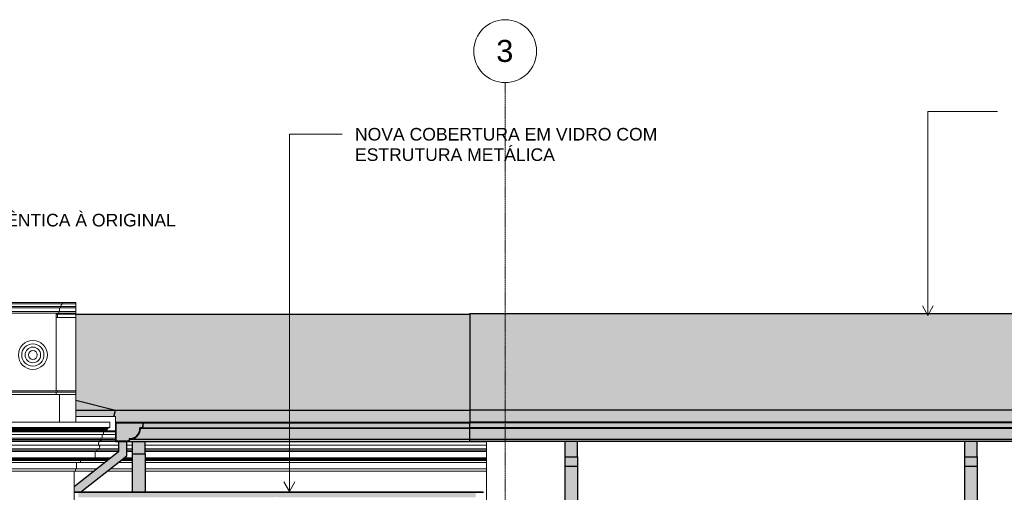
# Model space of a CAD drawing. Header units: millimetres. Extents: x -5998 to 66929, y -2295 to 9220.
# Tile 17 of 29: x 6338 to 14173, y 4772 to 8528. Entities that reach past the tile are written whole.
import ezdxf

# ---------------------------------------------------------------- set-up
doc = ezdxf.new("R2010")
doc.units = ezdxf.units.MM
doc.linetypes.add('_Traço - ponto', pattern=[16, 12, -2, 0, -2])
for name, color, linetype, lineweight in [('A-GENM', 13, 'Continuous', 18), ('A-GLAZ-CWMG', 51, 'Continuous', 25), ('A-ROOF', 132, 'Continuous', 25), ('A-ROOF-OTLN', 132, 'Continuous', 18), ('A-ROOF-PATT', 132, 'Continuous', 25), ('A-WALL', 113, 'Continuous', 18), ('G-ANNO-TEXT', 231, 'Continuous', 9), ('S-GRID', 1, 'Continuous', 9), ('S-GRID-IDEN', 1, 'Continuous', 9)]:
    doc.layers.add(name, color=color, linetype=linetype, lineweight=lineweight)
doc.styles.add('Arial_2', font='arial.ttf', dxfattribs={"height": 175})
doc.styles.add('Arial_3', font='arial.ttf', dxfattribs={"height": 100})

# ---------------------------------------------------------------- blocks, each defined once
blk = doc.blocks.new('Generic Models 19 - Generic Models 19-3087287-ELEVAÇÃO 3 - MANTER _ CONSTRUIR')
at = {"layer": 'A-GENM'}
for p, q in [((6207, 6279.4), (6678.6, 6279.4)), ((6678.6, 6269.4), (6207, 6269.4)), ((6678.6, 6279.4), (6785.9, 6279.4)), ((6678.6, 6269.4), (6678.6, 6279.4)), ((6785.9, 6269.4), (6678.6, 6269.4)), ((6785.9, 6279.4), (6785.9, 6269.4)), ((6785.9, 6269.4), (6785.9, 6249.4)), ((6668.6, 6249.4), (6217, 6249.4)), ((6663.6, 6239.4), (6222, 6239.4)), ((6653.6, 6210), (6232, 6210)), ((6648.6, 6196.5), (6237, 6196.5)), ((6643.6, 6186.9), (6643.6, 6196.5)), ((6648.6, 6196.5), (6648.6, 6210)), ((6785.9, 6196.5), (6648.6, 6196.5)), ((6653.6, 6210), (6653.6, 6239.4)), ((6785.9, 6210), (6653.6, 6210)), ((6663.6, 6239.4), (6663.6, 6249.4)), ((6785.9, 6239.4), (6663.6, 6239.4)), ((6785.9, 6249.4), (6668.6, 6249.4)), ((6785.9, 6249.4), (6785.9, 6239.4)), ((6785.9, 6239.4), (6785.9, 6210)), ((6785.9, 6210), (6785.9, 6196.5)), ((6785.9, 6196.5), (6785.9, 6186.9)), ((6628.6, 5579.1), (6628.6, 6186.9)), ((6643.6, 6186.9), (6628.6, 6186.9)), ((6638.6, 6160.6), (6628.6, 6160.6)), ((6638.6, 6160.6), (6638.6, 6186.9)), ((6785.9, 6160.6), (6638.6, 6160.6)), ((6785.9, 6186.9), (6643.6, 6186.9)), ((6785.9, 6186.9), (6785.9, 6160.6)), ((6638.6, 5579.1), (6247, 5579.1)), ((6247, 5569.1), (6638.6, 5569.1)), ((6628.6, 5549.1), (6628.6, 5569.1)), ((6638.6, 5569.1), (6638.6, 5579.1)), ((6786, 5579.1), (6638.6, 5579.1)), ((6638.6, 5569.1), (6786, 5569.1)), ((6786, 5579.1), (6786, 5569.1)), ((6653.6, 5549.1), (6232, 5549.1)), ((6653.6, 5329.1), (6653.6, 5549.1)), ((6786, 5549.1), (6653.6, 5549.1)), ((6786, 5549.1), (6786, 5329.1)), ((6232, 5329.1), (6653.6, 5329.1)), ((6628.6, 5328.7), (6628.6, 5329.1)), ((6653.6, 5329.1), (6786, 5329.1))]:
    blk.add_line(p, q, dxfattribs=at)
for radius, start, end in [(115.2, 90, 270), (115.2, 270, 90), (88.6, 90, 270), (62.1, 90, 270), (35.6, 90, 270), (88.6, 270, 90), (62.1, 270, 90), (35.6, 270, 90)]:
    blk.add_arc((6442.8, 5863.5), radius, start, end, dxfattribs=at)
blk.add_open_spline([(6668.6, 6249.4), (6667.8, 6251.8), (6667.4, 6255.9), (6668.7, 6260.3), (6669.8, 6262.7), (6671.2, 6264.9), (6673.5, 6267.3), (6675.7, 6268.8), (6676.9, 6269.4)], degree=3, knots=[0, 0, 0, 0, 0.333333, 0.5, 0.583333, 0.666667, 0.833333, 1, 1, 1, 1], dxfattribs=at)
blk = doc.blocks.new('Rectangular Mullion - 6x12 cm metal-3947380-ELEVAÇÃO 3 - MANTER _ CONSTRUIR')
at = {"layer": 'A-GLAZ-CWMG'}
for points in [[(7242.1, 4770.7), (8385.8, 4770.7), (8385.8, 4773.1), (6771.1, 4773.1), (6771.1, 4770.7), (6941.2, 4770.7)], [(8375.8, 4730.8), (8375.8, 4735.8), (8385.8, 4735.8), (8385.8, 4770.7), (6805.8, 4770.7), (6805.8, 4730.8), (8144.9, 4730.8)]]:
    blk.add_hatch(color=9, dxfattribs=at).paths.add_polyline_path(points, flags=0)
at = {"layer": 'A-GLAZ-CWMG', "color": 5}
for p, q in [((8385.8, 4773.1), (6771.1, 4773.1)), ((8385.8, 4770.7), (6771.1, 4770.7))]:
    blk.add_line(p, q, dxfattribs=at)
blk = doc.blocks.new('Rectangular Mullion - 6x12 cm metal-3947385-ELEVAÇÃO 3 - MANTER _ CONSTRUIR')
at = {"layer": 'A-GLAZ-CWMG'}
for points in [[(9047.6, 4770.7), (10025.8, 4770.7), (10025.8, 4773.1), (8385.8, 4773.1), (8385.8, 4770.7), (8445.8, 4770.7)], [(9965.8, 4730.8), (9965.8, 4770.7), (8385.8, 4770.7), (8385.8, 4735.8), (8395.8, 4735.8), (8395.8, 4730.8), (9950.4, 4730.8)]]:
    blk.add_hatch(color=9, dxfattribs=at).paths.add_polyline_path(points, flags=0)
at = {"layer": 'A-GLAZ-CWMG', "color": 5}
for p, q in [((10025.8, 4773.1), (8385.8, 4773.1)), ((10025.8, 4770.7), (8385.8, 4770.7)), ((10025.8, 4773.1), (10025.8, 4770.7))]:
    blk.add_line(p, q, dxfattribs=at)
blk = doc.blocks.new('Generic Models 1 - Generic Models 24-4258923-ELEVAÇÃO 3 - MANTER _ CONSTRUIR')
at = {"layer": 'A-GENM', "lineweight": 25}
h = blk.add_hatch(color=9, dxfattribs=at)
h.paths.add_polyline_path([(6776.1, 1030), (6776.1, 1250), (6771.1, 1250), (6771.1, 1030)], flags=0)
h.paths.add_polyline_path([(6771.1, 1280), (6776.1, 1280), (6776.1, 1450), (6771.1, 1450), (6771.1, 1280)], flags=0)
h.paths.add_polyline_path([(6771.3, 1480), (6776.1, 1480), (6776.1, 1650), (6771.1, 1650), (6771.2, 1480)], flags=0)
h.paths.add_polyline_path([(6771.2, 1680), (6776.1, 1680), (6776.1, 1880), (6771.1, 1880), (6771.2, 1680)], flags=0)
h.paths.add_polyline_path([(6771.4, 1930), (6811.1, 1930), (6811.1, 4312.1), (6771.1, 4312.1), (6771.4, 1930)], flags=0)
h.paths.add_polyline_path([(6771.1, 4773.1), (6836.1, 4773.1), (6836.1, 4783), (7189.6, 5061.9), (7189.6, 5173.7), (7124.6, 5173.7), (7124.6, 5093.4), (6771.1, 4814.5)], flags=0)
for points in [[(7317.3, 5078.4), (7336.2, 5078.4), (7336.2, 5173.7), (7236.2, 5173.7), (7236.2, 5078.4), (7242.1, 5078.4)], [(10777.4, 5054.9), (10777.4, 5175.1), (10677.4, 5175.1), (10677.4, 5054.9), (10702.7, 5054.9)], [(13957.4, 5054.9), (13957.4, 5175.1), (13857.4, 5175.1), (13857.4, 5054.9), (13862.4, 5054.9)], [(7336.2, 4773.8), (7336.2, 5078.4), (7236.2, 5078.4), (7236.2, 4773.8), (7242.1, 4773.8)], [(10677.4, 4980.4), (10777.4, 4980.4), (10777.4, 5054.9), (10677.4, 5054.9), (10677.4, 5029)], [(13862.4, 4980.4), (13957.4, 4980.4), (13957.4, 5054.9), (13857.4, 5054.9), (13857.4, 4980.4)], [(10677.4, 1341.9), (10777.4, 1341.9), (10777.4, 4980.4), (10677.4, 4980.4), (10677.4, 2244.6)], [(13857.4, 1341.9), (13957.4, 1341.9), (13957.4, 4980.4), (13857.4, 4980.4), (13857.4, 3331.2)]]:
    blk.add_hatch(color=9, dxfattribs=at).paths.add_polyline_path(points, flags=0)
h = blk.add_hatch(color=9, dxfattribs=at)
h.paths.add_polyline_path([(7336.2, 1030), (7336.2, 1250), (7236.2, 1250), (7236.2, 1030), (7242.1, 1030)], flags=0)
h.paths.add_polyline_path([(7317.3, 1280), (7336.2, 1280), (7336.2, 1450), (7236.2, 1450), (7236.2, 1280), (7242.1, 1280)], flags=0)
h.paths.add_polyline_path([(7236.2, 1480), (7336.2, 1480), (7336.2, 1650), (7236.2, 1650), (7236.2, 1497.5)], flags=0)
h.paths.add_polyline_path([(7236.2, 1680), (7336.2, 1680), (7336.2, 1880), (7236.2, 1880), (7236.2, 1701.2)], flags=0)
h.paths.add_polyline_path([(7336.2, 1930), (7336.2, 4312.1), (7236.2, 4312.1), (7236.2, 1930), (7317.3, 1930)], flags=0)
h.paths.add_polyline_path([(7242.1, 4773.1), (7336.2, 4773.1), (7336.2, 4773.8), (7236.2, 4773.8), (7236.2, 4773.1)], flags=0)
at = {"layer": 'A-GENM', "color": 5, "lineweight": 25}
for p, q in [((7124.6, 5173.7), (7124.6, 5093.4)), ((7189.6, 5061.9), (7189.6, 5173.7)), ((7236.2, 5078.4), (7236.2, 5173.7)), ((7336.2, 5078.4), (7336.2, 5173.7)), ((10677.4, 5054.9), (10677.4, 5175.1)), ((10777.4, 5054.9), (10777.4, 5175.1)), ((13857.4, 5054.9), (13857.4, 5175.1)), ((13957.4, 5054.9), (13957.4, 5175.1)), ((7124.6, 5093.4), (6771.1, 4814.5)), ((6836.1, 4783), (7189.6, 5061.9)), ((7236.2, 5078.4), (7336.2, 5078.4)), ((7236.2, 4773.8), (7236.2, 5078.4)), ((7336.2, 5078.4), (7336.2, 4773.8)), ((10677.4, 5054.9), (10777.4, 5054.9)), ((10677.4, 4980.4), (10677.4, 5054.9)), ((10777.4, 5054.9), (10777.4, 4980.4)), ((13857.4, 5054.9), (13957.4, 5054.9)), ((13857.4, 4980.4), (13857.4, 5054.9)), ((13957.4, 5054.9), (13957.4, 4980.4)), ((10677.4, 4980.4), (10777.4, 4980.4)), ((10677.4, 1341.9), (10677.4, 4980.4)), ((10777.4, 4980.4), (10777.4, 1341.9)), ((13857.4, 4980.4), (13957.4, 4980.4)), ((13857.4, 1341.9), (13857.4, 4980.4)), ((13957.4, 4980.4), (13957.4, 1341.9)), ((6836.1, 4773.1), (6836.1, 4783)), ((7236.2, 4773.8), (7336.2, 4773.8)), ((7236.2, 4773.1), (7236.2, 4773.8)), ((7336.2, 4773.8), (7336.2, 4773.1))]:
    blk.add_line(p, q, dxfattribs=at)
blk = doc.blocks.new('ORNAMENTO SUPERIOR - ORNAMENTO SUPERIOR-4323885-ELEVAÇÃO 3 - MANTER _ CONSTRUIR')
at = {"layer": 'A-GENM'}
for p, q in [((-3632.7, 5328.7), (7054.9, 5328.7)), ((7054.9, 5328.7), (7054.9, 5287.4)), ((7100.1, 5328.7), (10051.1, 5328.7)), ((7054.9, 5287.4), (-3632.7, 5287.4)), ((7044.9, 5282.4), (-3622.7, 5282.4)), ((7039.9, 5277.4), (-3617.7, 5277.4)), ((7034.9, 5267.4), (-3612.7, 5267.4)), ((7019.9, 5262.4), (-3597.7, 5262.4)), ((7014.9, 5257.4), (-3592.7, 5257.4)), ((7009.9, 5252.4), (-3587.7, 5252.4)), ((7004.9, 5252.4), (7004.9, 5232.4)), ((7009.9, 5257.4), (7009.9, 5252.4)), ((7101.5, 5252.4), (7009.9, 5252.4)), ((7014.9, 5262.4), (7014.9, 5257.4)), ((7101.5, 5257.4), (7014.9, 5257.4)), ((7019.9, 5267.4), (7019.9, 5262.4)), ((7034.9, 5277.4), (7034.9, 5267.4)), ((7039.9, 5282.4), (7039.9, 5277.4)), ((7044.9, 5287.4), (7044.9, 5282.4)), ((7101.5, 5287.4), (7100.1, 5287.4)), ((7101.5, 5282.4), (7100.1, 5282.4)), ((7101.5, 5277.4), (7100.1, 5277.4)), ((7101.5, 5267.4), (7100.1, 5267.4)), ((7101.5, 5262.4), (7100.1, 5262.4)), ((7004.9, 5232.4), (-3582.7, 5232.4)), ((6994.9, 5202.4), (-3572.7, 5202.4)), ((-3566.4, 5176.7), (6988.6, 5176.7)), ((6984.9, 5192.4), (-3562.7, 5192.4)), ((-3552.7, 5187.4), (6974.9, 5187.4)), ((6974.9, 5192.4), (6974.9, 5187.4)), ((6974.9, 5187.4), (7101.5, 5187.4)), ((6974.9, 5187.4), (6988.6, 5176.7)), ((6984.9, 5202.4), (6984.9, 5192.4)), ((7101.5, 5192.4), (6984.9, 5192.4)), ((6988.6, 5176.7), (7101.5, 5176.7)), ((6994.9, 5232.4), (6994.9, 5202.4)), ((7101.5, 5202.4), (6994.9, 5202.4)), ((7101.5, 5232.4), (7004.9, 5232.4)), ((6968.8, 5116.7), (-3546.6, 5116.7)), ((-3545.9, 5147.5), (6968.2, 5147.5)), ((6958.8, 5106.7), (-3536.6, 5106.7)), ((6948.8, 5096.7), (-3526.6, 5096.7)), ((6938.8, 5096.7), (6938.8, 5046.7)), ((6948.8, 5106.7), (6948.8, 5096.7)), ((7124.6, 5096.7), (6948.8, 5096.7)), ((6958.8, 5116.7), (6958.8, 5106.7)), ((7124.6, 5106.7), (6958.8, 5106.7)), ((6968.2, 5147.5), (7124.6, 5147.5)), ((7124.6, 5116.7), (6968.8, 5116.7)), ((7189.6, 5147.5), (7236.2, 5147.5)), ((7236.2, 5116.7), (7189.6, 5116.7)), ((7236.2, 5106.7), (7189.6, 5106.7)), ((7236.2, 5096.7), (7189.6, 5096.7)), ((7336.2, 5147.5), (10051.1, 5147.5)), ((10051.1, 5116.7), (7336.2, 5116.7)), ((10051.1, 5106.7), (7336.2, 5106.7)), ((10051.1, 5096.7), (7336.2, 5096.7)), ((6938.8, 5046.7), (-3516.6, 5046.7)), ((-3456.6, 5041.7), (6878.8, 5041.7)), ((-3452.5, 5031.7), (6874.7, 5031.7)), ((6828.8, 5023.7), (-3406.6, 5023.7)), ((6820.8, 5023.7), (6820.8, 5008.7)), ((6828.8, 5031.7), (6828.8, 5023.7)), ((7036.2, 5023.7), (6828.8, 5023.7)), ((6874.7, 5031.7), (7046.3, 5031.7)), ((6878.8, 5041.7), (7059, 5041.7)), ((7065.4, 5046.7), (6938.8, 5046.7)), ((7236.2, 5023.7), (7141.2, 5023.7)), ((7151.3, 5031.7), (7236.2, 5031.7)), ((7164, 5041.7), (7236.2, 5041.7)), ((7236.2, 5046.7), (7170.3, 5046.7)), ((10051.1, 5046.7), (7336.2, 5046.7)), ((7336.2, 5041.7), (10051.1, 5041.7)), ((7336.2, 5031.7), (10051.1, 5031.7)), ((10051.1, 5023.7), (7336.2, 5023.7)), ((6820.8, 5008.7), (-3398.6, 5008.7)), ((6790.8, 4958.7), (-3368.6, 4958.7)), ((6780.8, 4938.7), (-2814.1, 4938.7)), ((6780.8, 4958.7), (6780.8, 4938.7)), ((6928.5, 4938.7), (6780.8, 4938.7)), ((6790.8, 5008.7), (6790.8, 4958.7)), ((6953.8, 4958.7), (6790.8, 4958.7)), ((7017.2, 5008.7), (6820.8, 5008.7)), ((7236.2, 4938.7), (7033.4, 4938.7)), ((7236.2, 4958.7), (7058.8, 4958.7)), ((7236.2, 5008.7), (7122.1, 5008.7)), ((10051.1, 5008.7), (7336.2, 5008.7)), ((10051.1, 4958.7), (7336.2, 4958.7)), ((10051.1, 4938.7), (7336.2, 4938.7))]:
    blk.add_line(p, q, dxfattribs=at)
for points, knots in [([(6979.2, 5176.7), (6978.5, 5176.6), (6977.2, 5176.1), (6975.1, 5175.2), (6973.1, 5174.1), (6971.3, 5172.6), (6969.7, 5171), (6968.2, 5169.2), (6967, 5167.2), (6965.7, 5164.4), (6964.8, 5160.7), (6964.8, 5156), (6965.9, 5151.5), (6967.3, 5148.7), (6968.2, 5147.5)], [0.2063355, 0.2063355, 0.2063355, 0.2063355, 0.25, 0.3, 0.35, 0.4, 0.45, 0.5, 0.55, 0.6, 0.7, 0.8, 0.9, 1, 1, 1, 1]), ([(6878.8, 5041.7), (6879.1, 5041.3), (6879.7, 5040.6), (6880.3, 5039.3), (6880.6, 5038), (6880.5, 5036.6), (6880.2, 5035.5), (6879.8, 5034.7), (6879.5, 5034.1), (6879, 5033.5), (6878.5, 5033.1), (6878, 5032.6), (6877.4, 5032.3), (6876.7, 5032), (6875.9, 5031.7), (6875.2, 5031.7), (6874.7, 5031.7)], [0, 0, 0, 0, 0.1, 0.2, 0.3, 0.4, 0.5, 0.55, 0.6, 0.65, 0.7, 0.75, 0.8, 0.85, 0.9, 1, 1, 1, 1])]:
    blk.add_open_spline(points, degree=3, knots=knots, dxfattribs=at)
for points in [[(6968.2, 5147.5), (6969.5, 5146.1), (6971.8, 5143.1), (6974, 5137.8), (6974.8, 5132.2), (6974.2, 5126.5), (6972.2, 5121.2), (6970.1, 5118.1), (6968.8, 5116.7)], [(6876.9, 5046.7), (6876.9, 5046), (6877, 5044.8), (6877.7, 5043.1), (6878.4, 5042.1), (6878.8, 5041.7)]]:
    blk.add_open_spline(points, degree=3, dxfattribs=at)
blk = doc.blocks.new('Grid - Head Grid-11506-ELEVAÇÃO 3 - MANTER _ CONSTRUIR')
at = {"layer": 'S-GRID-IDEN'}
blk.add_circle((29896.1, 8278.5), 250, dxfattribs=at)

msp = doc.modelspace()

# ---------------------------------------------------------------- hatches: boundary and pattern name
at = {"layer": 'A-ROOF'}
for points in [[(6941.2, 5374.4), (7087.4, 5374.4), (7100.1, 5425.1), (6786, 5425.1), (6786, 5374.4), (6790.7, 5374.4)], [(7089.1, 5374.4), (7100.1, 5425.1), (7087.4, 5374.4)], [(7844, 5328.8), (9918.6, 5328.8), (9918.6, 5425.1), (7100.1, 5425.1), (7089.1, 5374.4), (7100.1, 5373.8), (7100.1, 5328.8), (7543, 5328.8)], [(9918.6, 5330), (21981.1, 5330), (21981.1, 5426.5), (9918.6, 5426.5), (9918.6, 5368.6)]]:
    msp.add_hatch(color=9, dxfattribs=at).paths.add_polyline_path(points, flags=0)
at = {"layer": 'A-ROOF-OTLN'}
for points in [[(7210, 5173.7), (7213.5, 5193.3), (7235.6, 5196.3), (7256.3, 5204.8), (7274, 5218.4), (7287.6, 5236.1), (7296.1, 5256.7), (7299.1, 5278.9), (7318.6, 5282.3), (7322.1, 5322), (7317.1, 5322.5), (7314, 5286.6), (7294, 5283.1), (7292.7, 5263.9), (7286.8, 5245.6), (7276.8, 5229.1), (7263.2, 5215.5), (7246.8, 5205.6), (7228.5, 5199.8), (7209.3, 5198.5), (7205.8, 5178.7), (7106.5, 5178.7), (7106.5, 5322.6), (7101.5, 5322.6), (7101.5, 5173.7), (7166.9, 5173.7)], [(7106.5, 5178.7), (7205.8, 5178.7), (7209.3, 5198.5), (7228.5, 5199.8), (7246.8, 5205.6), (7263.2, 5215.5), (7276.8, 5229.1), (7286.8, 5245.6), (7292.7, 5263.9), (7294, 5283.1), (7314, 5286.6), (7317.1, 5322.5), (7106.5, 5322.6), (7106.5, 5232.7)], [(8671.5, 5193.3), (9918.6, 5193.3), (9918.6, 5278.9), (7299.1, 5278.9), (7296.1, 5256.7), (7286.8, 5235.1), (7274, 5218.4), (7256.3, 5204.8), (7235.6, 5196.3), (7213.5, 5193.3), (8596.3, 5193.3)], [(9875.2, 5278.9), (9918.6, 5278.9), (9918.6, 5282.3), (7318.6, 5282.3), (7299.1, 5278.9), (9799.9, 5278.9)], [(9875.2, 5282.3), (9918.6, 5282.3), (9918.6, 5322), (7322.1, 5322), (7318.6, 5282.3), (9799.9, 5282.3)], [(15367, 5283.8), (21981.1, 5283.8), (21981.1, 5323.5), (9918.6, 5323.5), (9918.6, 5283.8), (15066.1, 5283.8)], [(21912, 5280.3), (21981.1, 5280.3), (21981.1, 5283.8), (9918.6, 5283.8), (9918.6, 5280.3), (21836.8, 5280.3)], [(20256.9, 5194.8), (21981.1, 5194.8), (21981.1, 5280.3), (9918.6, 5280.3), (9918.6, 5194.8), (20181.7, 5194.8)], [(9918.6, 5173.7), (9918.6, 5193.3), (7213.5, 5193.3), (7210, 5173.7), (9875.2, 5173.7)], [(21912, 5175.1), (21981.1, 5175.1), (21981.1, 5194.8), (9918.6, 5194.8), (9918.6, 5175.1), (21836.8, 5175.1)], [(10051.1, 5173.7), (10051.1, 5175.1), (9918.6, 5175.1), (9918.6, 5173.7), (10025.6, 5173.7)]]:
    msp.add_hatch(color=9, dxfattribs=at).paths.add_polyline_path(points, flags=0)
at = {"layer": 'A-ROOF-PATT'}
h = msp.add_hatch(color=9, dxfattribs=at)
h.paths.add_polyline_path([(7100.1, 5425.1), (6786, 5503.6), (6786, 5425.1), (7091.7, 5425.1)], flags=0)
h.paths.add_polyline_path([(3631.1, 6279.4), (3682.7, 6279.4), (1968, 6708.1), (380.3, 6279.4), (3029.2, 6279.4)], flags=0)
for points in [[(15968.8, 5426.5), (21981.1, 5426.5), (21981.1, 6193.9), (9918.6, 6193.9), (9918.6, 5426.5), (15667.9, 5426.5)], [(8445.8, 5425.1), (9918.6, 5425.1), (9918.6, 6189.1), (6786, 6189.1), (6786, 5503.6), (7100.1, 5425.1), (8144.9, 5425.1)], [(10777.9, 5328.7), (19119.6, 5328.7), (19114, 5330), (12506, 5330), (12498.3, 5328.8), (10702.7, 5328.7)]]:
    msp.add_hatch(color=9, dxfattribs=at).paths.add_polyline_path(points, flags=0)
h = msp.add_hatch(color=9, dxfattribs=at)
h.paths.add_polyline_path([(11229.3, 5328.8), (12500.2, 5328.8), (12506, 5330), (10351.1, 5330), (10351.1, 5328.8), (11154.1, 5328.8)], flags=0)
h.paths.add_polyline_path([(9950.4, 5328.8), (10051.1, 5328.8), (10051.1, 5330), (9918.6, 5330), (9918.6, 5328.8)], flags=0)

# ---------------------------------------------------------------- linework, layer by layer
at = {"layer": 'A-ROOF', "color": 5}
for p, q in [((9918.6, 6193.9), (16133.1, 6193.9)), ((9918.6, 6193.9), (9918.6, 5328.8)), ((6786, 6189.1), (9918.6, 6189.1)), ((6786, 5503.6), (7100.1, 5425.1)), ((6786, 5425.1), (9918.6, 5425.1)), ((7087.4, 5374.3), (7100.1, 5425.1)), ((7089.1, 5374.3), (7100.1, 5425.1)), ((9918.6, 5426.5), (21981.1, 5426.5)), ((7100.1, 5328.8), (10051.1, 5328.8)), ((21981.1, 5330), (9918.6, 5330)), ((10351.1, 5328.8), (12500.2, 5328.8)), ((12500.2, 5328.8), (12506, 5330))]:
    msp.add_line(p, q, dxfattribs=at)
at = {"layer": 'A-ROOF-OTLN'}
for p, q in [((7100.1, 5374.4), (6786, 5374.4)), ((7100.1, 5374.1), (6786, 5374.1)), ((7100.1, 5374.4), (7100.1, 5261.7)), ((7014.9, 5261), (7100.1, 5261))]:
    msp.add_line(p, q, dxfattribs=at)
at = {"layer": 'A-ROOF-OTLN', "color": 5, "lineweight": 25}
for p, q in [((7101.5, 5322.6), (7101.5, 5173.7)), ((9918.6, 5322.6), (7101.5, 5322.6)), ((7106.5, 5178.7), (7106.5, 5322.6)), ((7314, 5286.6), (7294, 5283.1)), ((7299.1, 5278.9), (7318.6, 5282.3)), ((9918.6, 5278.9), (7299.1, 5278.9)), ((7317.1, 5322.5), (7314, 5286.6)), ((7322.1, 5322), (7317.1, 5322.5)), ((9918.6, 5322.5), (7317.1, 5322.5)), ((7318.6, 5282.3), (7322.1, 5322)), ((9918.6, 5282.3), (7318.6, 5282.3)), ((9918.6, 5322), (7322.1, 5322)), ((21981.1, 5324), (9918.6, 5324)), ((9918.6, 5173.7), (9918.6, 5323.9)), ((21981.1, 5323.9), (9918.6, 5323.9)), ((21981.1, 5323.5), (9918.6, 5323.5)), ((21981.1, 5283.8), (9918.6, 5283.8)), ((21981.1, 5280.3), (9918.6, 5280.3)), ((10051.1, 5173.7), (7101.5, 5173.7)), ((7205.8, 5178.7), (7106.5, 5178.7)), ((7209.3, 5198.5), (7205.8, 5178.7)), ((7210, 5173.7), (7213.5, 5193.3)), ((7213.5, 5193.3), (9918.6, 5193.3)), ((9918.6, 5194.8), (21981.1, 5194.8)), ((21981.1, 5175.1), (9918.6, 5175.1))]:
    msp.add_line(p, q, dxfattribs=at)
for radius, start, end in [(80.6, 267.02908, 2.93294), (85.6, 270, 359.96396)]:
    msp.add_arc((7213.5, 5278.9), radius, start, end, dxfattribs=at)
at = {"layer": 'A-WALL'}
for p, q in [((6786, 5579.1), (6786, 6160.6)), ((6786, 5549.1), (6786, 5569.1)), ((10051.1, 5324), (10051.1, 5330)), ((10351.1, 5330), (10351.1, 5328.7)), ((21631.1, 5328.7), (10351.1, 5328.7)), ((10051.1, 1280), (10051.1, 5175.1)), ((6771.1, 4938.7), (6771.1, 4653.1))]:
    msp.add_line(p, q, dxfattribs=at)
at = {"layer": 'G-ANNO-TEXT', "color": 7}
for p, q in [((13564.4, 7798.7), (14119.7, 7798.7)), ((13564.4, 6178.3), (13564.4, 7798.7)), ((8484, 7618.1), (8904.1, 7618.1)), ((8484, 4779.3), (8484, 7618.1)), ((13564.4, 6178.3), (13521.1, 6253.3)), ((13564.4, 6178.3), (13607.7, 6253.3)), ((8484, 4779.3), (8440.7, 4854.3)), ((8484, 4779.3), (8527.3, 4854.3))]:
    msp.add_line(p, q, dxfattribs=at)
at = {"layer": 'S-GRID', "linetype": '_Traço - ponto'}
msp.add_line((10201.1, -2295), (10201.1, 8028.5), dxfattribs=at)

# ---------------------------------------------------------------- block references
at = {"layer": 'A-GENM'}
for name in ['Generic Models 19 - Generic Models 19-3087287-ELEVAÇÃO 3 - MANTER _ CONSTRUIR', 'ORNAMENTO SUPERIOR - ORNAMENTO SUPERIOR-4323885-ELEVAÇÃO 3 - MANTER _ CONSTRUIR']:
    msp.add_blockref(name, (0, 0), dxfattribs=at)
at = {"layer": 'A-GENM', "color": 5, "lineweight": 25}
msp.add_blockref('Generic Models 1 - Generic Models 24-4258923-ELEVAÇÃO 3 - MANTER _ CONSTRUIR', (0, 0), dxfattribs=at)
at = {"layer": 'A-GLAZ-CWMG', "color": 5}
for name in ['Rectangular Mullion - 6x12 cm metal-3947380-ELEVAÇÃO 3 - MANTER _ CONSTRUIR', 'Rectangular Mullion - 6x12 cm metal-3947385-ELEVAÇÃO 3 - MANTER _ CONSTRUIR']:
    msp.add_blockref(name, (0, 0), dxfattribs=at)
at = {"layer": 'S-GRID-IDEN'}
msp.add_blockref('Grid - Head Grid-11506-ELEVAÇÃO 3 - MANTER _ CONSTRUIR', (-19695, 0), dxfattribs=at)

# ---------------------------------------------------------------- texts
at = {"layer": 'G-ANNO-TEXT', "color": 7, "char_height": 100, "attachment_point": 1, "style": 'Arial_3'}
for s, insert, width in [('NOVA COBERTURA EM VIDRO COM ', (9005.7, 7668.1), 3010.337), ('ESTRUTURA METÁLICA', (9005.7, 7506), 1964.134), ('NOVA ESQUADRIA IDÊNTICA À ORIGINAL', (4793.9, 6985.3), 3443.248)]:
    msp.add_mtext(s, dxfattribs=dict(at, insert=insert, width=width))
at = {"layer": 'S-GRID-IDEN', "insert": (10129.8, 8367.9), "char_height": 175, "width": 168.354, "attachment_point": 1, "style": 'Arial_2'}
msp.add_mtext('3', dxfattribs=at)

doc.saveas('drawing.dxf')
